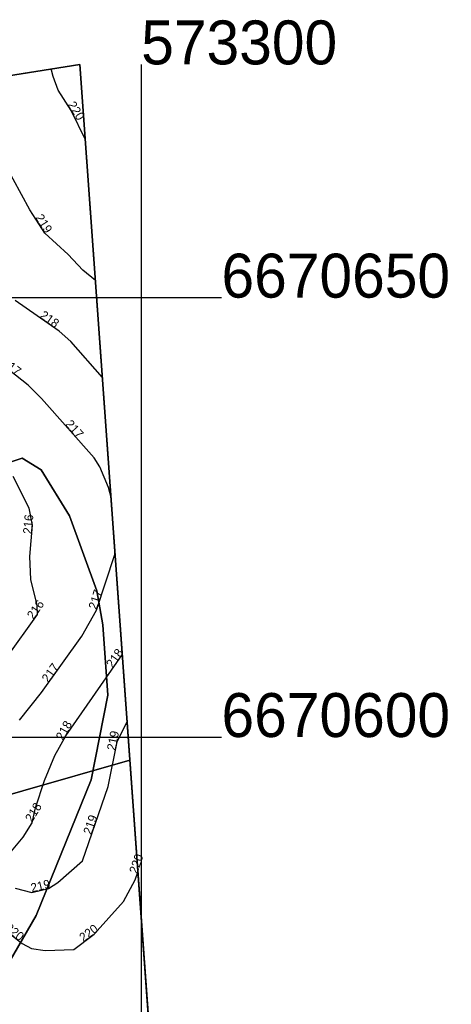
# Model space of a CAD drawing. Header units: inches. Extents: x 62 to 335, y 22 to 282.
# Tile 9 of 9: x 286 to 335, y 170 to 282. Entities that reach past the tile are written whole.
import ezdxf

# ---------------------------------------------------------------- set-up
doc = ezdxf.new("R2010")
doc.units = ezdxf.units.IN
doc.header["$MEASUREMENT"] = 0
for name, color, linetype in [('ArealressursFlate', 10, 'Continuous'), ('ArealressursGrense', 10, 'Continuous'), ('Bestillingspolygon', 10, 'Continuous'), ('Eiendomsgrense', 10, 'Continuous'), ('Forsenkningskurve', 10, 'Continuous'), ('HoydeTekst', 10, 'Continuous'), ('Høydekurve', 10, 'Continuous'), ('KantUtsnitt', 10, 'Continuous'), ('Rutenett', 10, 'Continuous'), ('Rutenett_text', 10, 'Continuous'), ('Teig', 10, 'Continuous')]:
    doc.layers.add(name, color=color, linetype=linetype)

msp = doc.modelspace()

# ---------------------------------------------------------------- linework, layer by layer
at = {"layer": 'ArealressursFlate'}
for points in [[(276.67, 162.76, 0), (282.35, 169.91, 0), (288.04, 179.68, 0), (294.31, 195.13, 0), (296.2, 204.75, 0), (295.62, 212.77, 0), (294.94, 216.65, 0), (291.83, 225.16, 0), (288.62, 230.41, 0), (286.43, 231.73, 0), (283.37, 230.71, 0), (280.31, 228.52, 0), (271.71, 227.5, 0), (265.29, 229.39, 0), (260.54, 232.69, 0), (256.69, 235.37, 0), (253.05, 239.6, 0), (250.71, 245.72, 0), (242.21, 242.4, 0), (237.3, 256.95, 0), (234.09, 267.17, 0), (293.02, 276.54, 0), (307.17, 79.85, 0)], [(186.84, 171.43, 0), (215.93, 177.05, 0), (275.63, 187.99, 0), (276.3, 192.24, 0), (259.98, 227.77, 0), (259.98, 230.9, 0), (260.54, 232.69, 0), (265.29, 229.39, 0), (271.71, 227.5, 0), (280.31, 228.52, 0), (283.37, 230.71, 0), (286.43, 231.73, 0), (288.62, 230.41, 0), (291.83, 225.16, 0), (294.94, 216.65, 0), (295.62, 212.77, 0), (296.2, 204.75, 0), (294.31, 195.13, 0), (288.04, 179.68, 0), (282.35, 169.91, 0), (276.67, 162.76, 0)]]:
    msp.add_polyline3d(points, dxfattribs=at)
at = {"layer": 'ArealressursGrense'}
msp.add_polyline3d([(274.44, 115.9, 0), (274.33, 130.4, 0), (275.65, 158.53, 0), (276.67, 162.76, 0), (282.35, 169.91, 0), (288.04, 179.68, 0), (294.31, 195.13, 0), (296.2, 204.75, 0), (295.62, 212.77, 0), (294.94, 216.65, 0), (291.83, 225.16, 0), (288.62, 230.41, 0), (286.43, 231.73, 0), (283.37, 230.71, 0), (280.31, 228.52, 0), (271.71, 227.5, 0), (265.29, 229.39, 0), (260.54, 232.69, 0)], dxfattribs=at)
at = {"layer": 'Bestillingspolygon'}
msp.add_polyline3d([(63.36, 240.04, 0), (64.55, 21.69, 0), (309.14, 52.38, 0), (293.02, 276.54, 0)], close=True, dxfattribs=at)
at = {"layer": 'Eiendomsgrense'}
msp.add_line((298.72, 197.35), (274.29, 190.39), dxfattribs=at)
msp.add_line((298.72, 197.35), (274.29, 190.39), dxfattribs=at)
at = {"layer": 'Forsenkningskurve'}
msp.add_polyline3d([(284.67, 209.02, 216), (288.18, 213.95, 216), (288.17, 215, 216), (287.42, 217.92, 216), (287.31, 220.56, 216), (287.62, 224.09, 216), (287.26, 226.05, 216), (285.42, 229.66, 216)], dxfattribs=at)
at = {"layer": 'Høydekurve'}
for points in [[(293.64, 267.95, 220), (292.01, 271.28, 220), (290.55, 273.61, 220), (289.96, 275.16, 220), (289.74, 276.02, 220)], [(294.79, 251.95, 219), (293.37, 253.12, 219), (291.69, 254.91, 219), (289.03, 257.33, 219), (287.33, 260, 219), (283.5, 266.96, 219), (279.89, 271.53, 219), (279.4, 272.52, 219), (278.97, 274.3, 219)], [(295.58, 240.92, 218), (291.99, 245, 218), (290.67, 246.19, 218), (285.65, 249.69, 218)], [(296.57, 227.24, 217), (296.26, 228.38, 217), (295.28, 230.73, 217), (294.66, 231.78, 217), (288.66, 238.52, 217), (287.14, 240.05, 217), (282.95, 243.29, 217)], [(286.13, 201.91, 217), (288.63, 205.05, 217), (293.24, 211.47, 217), (294.9, 214.42, 217), (296.99, 220.78, 217), (297.02, 220.99, 217)], [(284.11, 185.66, 218), (286.55, 188.6, 218), (287.57, 190.25, 218), (287.97, 191.94, 218), (288.98, 195.06, 218), (290.18, 197.89, 218), (291.43, 200.15, 218), (297.85, 209.36, 218)], [(285.65, 182.79, 219), (287.53, 182.32, 219), (289.44, 182.78, 219), (290.51, 183.46, 219), (293.31, 185.9, 219), (296.24, 194.39, 219), (297.26, 199.44, 219), (298.4, 201.77, 219)], [(284.2, 178.29, 220), (286.45, 176.49, 220), (287.49, 175.92, 220), (289.06, 175.7, 220), (292.33, 175.84, 220), (294.64, 177.55, 220), (298, 181.3, 220), (299.33, 183.76, 220), (299.63, 184.63, 220)]]:
    msp.add_polyline3d(points, dxfattribs=at)
at = {"layer": 'KantUtsnitt'}
msp.add_line((298.72, 197.35), (307.46, 75.74), dxfattribs=at)
for points in [[(231.1, 266.7, 0), (293.02, 276.54, 0), (298.72, 197.35, 0)], [(234.09, 267.17, 0), (293.02, 276.54, 0), (307.17, 79.85, 0)]]:
    msp.add_polyline3d(points, dxfattribs=at)
at = {"layer": 'Rutenett'}
for p, q in [((300, 276.54), (300, 21.69)), ((63.36, 250), (309.14, 250)), ((63.36, 200), (309.14, 200))]:
    msp.add_line(p, q, dxfattribs=at)
at = {"layer": 'Teig'}
for points in [[(239.09, 240.52, 0), (238, 244.04, 0), (231.1, 266.7, 0), (293.02, 276.54, 0), (298.72, 197.35, 0), (274.29, 190.39, 0), (250.38, 244.77, 0), (244.91, 242.18, 0)], [(307.46, 75.74, 0), (283.28, 70.66, 0), (262.23, 187.12, 0), (268.1, 188.66, 0), (274.29, 190.39, 0), (298.72, 197.35, 0)]]:
    msp.add_polyline3d(points, close=True, dxfattribs=at)

# ---------------------------------------------------------------- texts
at = {"layer": 'HoydeTekst'}
for s, rotation, p in [('220', 302.0716, (291.59, 271.95, 220)), ('219', 302.4851, (287.9, 259.11, 219)), ('218', 325.1154, (288.38, 247.78, 218)), ('217', 322.2863, (284.08, 242.42, 217)), ('217', 311.6757, (291.3, 235.55, 217)), ('216', 84.9812, (287.53, 223.06, 216)), ('217', 71.8086, (294.91, 214.44, 217)), ('216', 54.5504, (287.72, 213.31, 216)), ('218', 55.1209, (296.75, 207.78, 218)), ('217', 54.3191, (289.4, 206.12, 217)), ('218', 61.0531, (291.09, 199.54, 218)), ('219', 78.581, (297.05, 198.4, 219)), ('218', 58.2764, (287.56, 190.23, 218)), ('219', 70.9598, (294.31, 188.81, 219)), ('220', 70.9744, (299.54, 184.37, 220)), ('219', 13.5411, (287.55, 182.32, 219)), ('220', 321.3402, (284.41, 178.12, 220)), ('220', 36.5111, (293.41, 176.64, 220))]:
    msp.add_text(s, height=1, rotation=rotation, dxfattribs=at).set_placement(p)
at = {"layer": 'Rutenett_text'}
for s, p in [('573300', (300, 276.54)), ('6670650', (309.14, 250)), ('6670600', (309.14, 200))]:
    msp.add_text(s, height=5, dxfattribs=at).set_placement(p)

doc.saveas('drawing.dxf')
